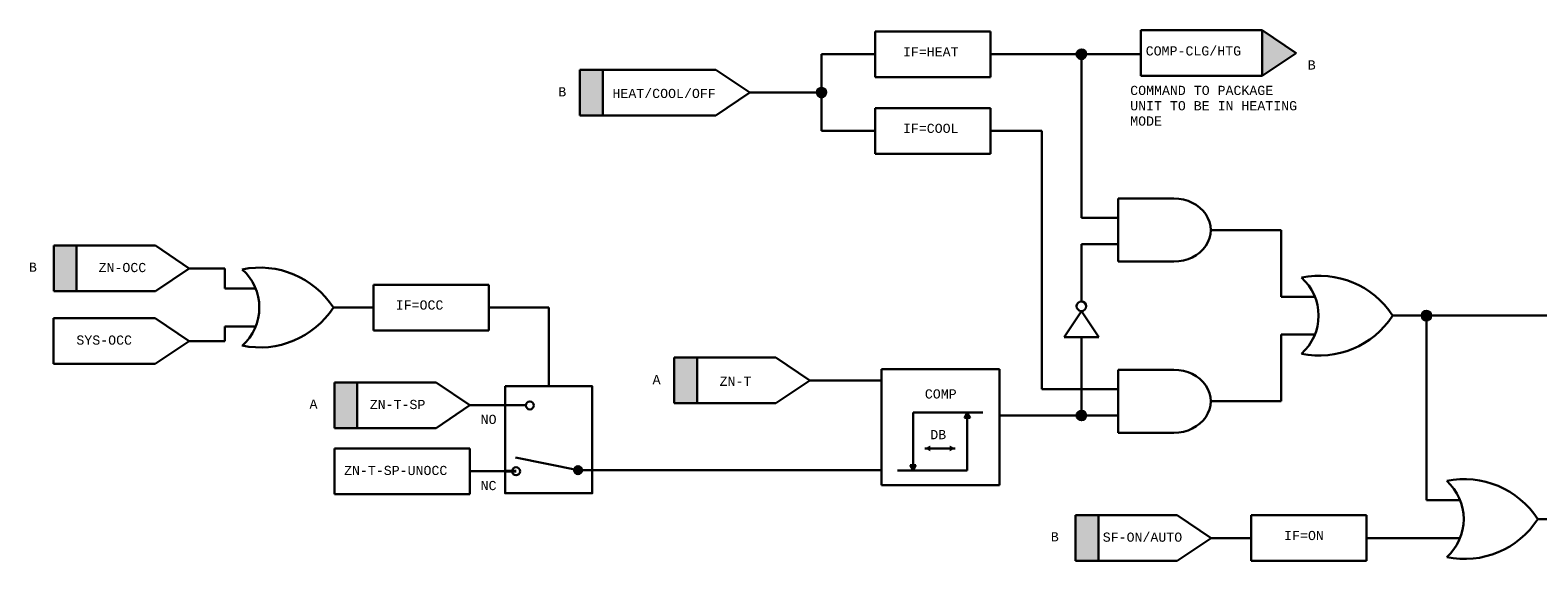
# Model space of a CAD drawing. Header units: inches. Extents: x 6.1 to 32.1, y 0.4 to 15.4.
# Tile 1 of 2: x 6.1 to 22.5, y 9.6 to 15.4. Entities that reach past the tile are written whole.
import ezdxf

# ---------------------------------------------------------------- set-up
doc = ezdxf.new("R2010")
doc.units = ezdxf.units.IN
doc.header["$MEASUREMENT"] = 0
doc.linetypes.add('DOT', pattern=[0.25, 0, -0.25])
doc.layers.add('M-ANNO-SYMB', color=6, linetype='Continuous', lineweight=30)
doc.layers.add('M-ANNO-TEXT', color=2, linetype='Continuous', lineweight=30)
doc.styles.add('CONTROLTXT', font='monotxt.shx')

msp = doc.modelspace()

# ---------------------------------------------------------------- hatches: boundary and pattern name
at = {"layer": 'M-ANNO-SYMB'}
for points in [[(19.482, 14.9), (19.482, 15.397), (19.851, 15.148)], [(17.563, 15.134, 1), (17.459, 15.134, 1)], [(12.049, 14.469), (12.049, 14.965), (12.297, 14.965), (12.297, 14.469)], [(14.732, 14.717, 1), (14.629, 14.717, 1)], [(6.316, 12.555), (6.316, 13.051), (6.564, 13.051), (6.564, 12.555)], [(21.322, 12.289, 1), (21.219, 12.289, 1)], [(13.076, 11.336), (13.076, 11.832), (13.324, 11.832), (13.324, 11.336)], [(9.374, 11.065), (9.374, 11.561), (9.622, 11.561), (9.622, 11.065)], [(17.563, 11.202, 1), (17.459, 11.202, 1)], [(15.864, 10.813), (15.807, 10.844), (15.864, 10.875)], [(12.072, 10.607, 1), (11.985, 10.607, 1)], [(17.448, 9.62), (17.448, 10.116), (17.697, 10.116), (17.697, 9.62)]]:
    msp.add_hatch(color=256, dxfattribs=at).paths.add_polyline_path(points, flags=16)
at = {"layer": 'M-ANNO-SYMB', "extrusion": (0, 0, -1)}
for points in [[(-16.3, 11.176), (-16.268, 11.233), (-16.237, 11.176)], [(-16.078, 10.813), (-16.135, 10.844), (-16.078, 10.875)], [(-15.677, 10.605), (-15.709, 10.663), (-15.646, 10.663)]]:
    msp.add_hatch(color=256, dxfattribs=at).paths.add_polyline_path(points, flags=16)

# ---------------------------------------------------------------- linework, layer by layer
at = {"layer": 'M-ANNO-SYMB'}
for p, q in [((15.266, 15.382), (16.522, 15.382)), ((15.266, 15.382), (15.266, 14.886)), ((16.522, 15.382), (16.522, 14.886)), ((18.157, 15.397), (19.482, 15.397)), ((18.157, 15.397), (18.157, 14.9)), ((19.482, 15.397), (19.851, 15.148)), ((19.482, 15.397), (19.482, 14.9)), ((14.68, 14.3), (14.68, 15.134)), ((15.266, 15.134), (14.68, 15.134)), ((16.522, 15.134), (17.511, 15.134)), ((17.511, 13.353), (17.511, 15.134)), ((17.511, 15.134), (18.157, 15.134)), ((19.482, 14.9), (19.851, 15.148)), ((12.049, 14.965), (12.049, 14.469)), ((12.049, 14.965), (12.297, 14.965)), ((13.53, 14.965), (12.297, 14.965)), ((12.297, 14.965), (12.297, 14.469)), ((13.53, 14.965), (13.899, 14.717)), ((15.266, 14.886), (16.522, 14.886)), ((18.157, 14.9), (19.482, 14.9)), ((13.53, 14.469), (13.899, 14.717)), ((13.899, 14.717), (14.68, 14.717)), ((12.049, 14.469), (12.297, 14.469)), ((13.53, 14.469), (12.297, 14.469)), ((15.266, 14.548), (16.522, 14.548)), ((15.266, 14.548), (15.266, 14.052)), ((16.522, 14.548), (16.522, 14.052)), ((15.266, 14.3), (14.68, 14.3)), ((17.08, 14.3), (16.522, 14.3)), ((17.08, 11.49), (17.08, 14.3)), ((15.266, 14.052), (16.522, 14.052)), ((17.912, 13.564), (17.912, 12.878)), ((17.912, 13.564), (18.519, 13.564)), ((17.912, 13.353), (17.511, 13.353)), ((18.92, 13.221), (19.688, 13.221)), ((19.688, 13.221), (19.688, 12.495)), ((6.316, 13.051), (6.564, 13.051)), ((6.316, 13.051), (6.316, 12.555)), ((6.564, 13.051), (6.564, 12.555)), ((7.424, 13.051), (6.564, 13.051)), ((7.424, 13.051), (7.793, 12.803)), ((17.511, 13.066), (17.912, 13.066)), ((17.511, 13.066), (17.511, 12.443)), ((17.912, 12.878), (18.519, 12.878)), ((7.424, 12.555), (7.793, 12.803)), ((7.793, 12.803), (8.181, 12.803)), ((8.181, 12.803), (8.181, 12.584)), ((6.316, 12.555), (6.564, 12.555)), ((7.424, 12.555), (6.564, 12.555)), ((8.181, 12.584), (8.503, 12.584)), ((9.799, 12.625), (9.799, 12.129)), ((9.799, 12.625), (11.055, 12.625)), ((11.055, 12.625), (11.055, 12.129)), ((19.688, 12.495), (20.042, 12.495)), ((9.799, 12.377), (9.362, 12.377)), ((11.055, 12.377), (11.708, 12.377)), ((11.708, 11.52), (11.708, 12.377)), ((17.322, 12.056), (17.511, 12.337)), ((17.7, 12.056), (17.511, 12.337)), ((6.315, 12.261), (6.315, 11.765)), ((6.315, 12.261), (7.423, 12.261)), ((7.423, 12.261), (7.792, 12.013)), ((8.503, 12.171), (8.181, 12.171)), ((8.181, 12.171), (8.181, 12.013)), ((20.901, 12.289), (23.129, 12.289)), ((21.271, 12.289), (21.271, 10.281)), ((7.423, 11.765), (7.792, 12.013)), ((7.792, 12.013), (8.181, 12.013)), ((9.799, 12.129), (11.055, 12.129)), ((17.322, 12.056), (17.7, 12.056)), ((17.511, 12.056), (17.511, 11.202)), ((20.042, 12.083), (19.688, 12.083)), ((19.688, 12.083), (19.688, 11.357)), ((13.076, 11.832), (13.076, 11.336)), ((13.076, 11.832), (13.324, 11.832)), ((14.184, 11.832), (13.324, 11.832)), ((13.324, 11.832), (13.324, 11.336)), ((14.184, 11.832), (14.553, 11.584)), ((6.315, 11.765), (7.423, 11.765)), ((15.334, 11.705), (16.62, 11.705)), ((15.334, 10.444), (15.334, 11.705)), ((16.62, 11.705), (16.62, 10.444)), ((17.912, 11.701), (17.912, 11.014)), ((17.912, 11.701), (18.519, 11.701)), ((9.374, 11.561), (9.622, 11.561)), ((9.374, 11.561), (9.374, 11.065)), ((10.481, 11.561), (9.622, 11.561)), ((9.622, 11.561), (9.622, 11.065)), ((10.481, 11.561), (10.85, 11.313)), ((14.184, 11.336), (14.553, 11.584)), ((14.553, 11.584), (15.334, 11.584)), ((13.076, 11.336), (13.324, 11.336)), ((14.184, 11.336), (13.324, 11.336)), ((17.912, 11.49), (17.08, 11.49)), ((18.92, 11.357), (19.688, 11.357)), ((10.481, 11.065), (10.85, 11.313)), ((10.85, 11.313), (11.46, 11.313)), ((15.677, 11.233), (16.439, 11.233)), ((15.677, 11.233), (15.677, 10.605)), ((16.268, 11.233), (16.237, 11.176)), ((16.3, 11.176), (16.237, 11.176)), ((16.268, 11.233), (16.268, 10.605)), ((16.268, 11.233), (16.3, 11.176)), ((16.62, 11.202), (17.912, 11.202)), ((9.374, 11.065), (9.622, 11.065)), ((10.481, 11.065), (9.622, 11.065)), ((17.912, 11.014), (18.519, 11.014)), ((9.374, 10.843), (10.85, 10.843)), ((9.374, 10.843), (9.374, 10.347)), ((10.85, 10.843), (10.85, 10.347)), ((15.807, 10.844), (16.135, 10.844)), ((12.028, 10.607), (11.348, 10.745)), ((10.85, 10.595), (11.233, 10.595)), ((12.028, 10.607), (15.334, 10.607)), ((15.507, 10.605), (16.268, 10.605)), ((15.646, 10.663), (15.709, 10.663)), ((15.677, 10.605), (15.646, 10.663)), ((15.677, 10.605), (15.709, 10.663)), ((16.62, 10.444), (15.334, 10.444)), ((9.374, 10.347), (10.85, 10.347)), ((21.271, 10.281), (21.624, 10.281)), ((17.448, 10.116), (17.448, 9.62)), ((17.448, 10.116), (17.697, 10.116)), ((18.556, 10.116), (17.697, 10.116)), ((17.697, 10.116), (17.697, 9.62)), ((18.556, 10.116), (18.925, 9.868)), ((19.361, 10.116), (20.618, 10.116)), ((19.361, 10.116), (19.361, 9.62)), ((20.618, 10.116), (20.618, 9.62)), ((22.484, 10.075), (23.129, 10.075)), ((18.556, 9.62), (18.925, 9.868)), ((19.361, 9.868), (18.925, 9.868)), ((21.624, 9.868), (20.618, 9.868)), ((17.448, 9.62), (17.697, 9.62)), ((18.556, 9.62), (17.697, 9.62)), ((19.361, 9.62), (20.618, 9.62))]:
    msp.add_line(p, q, dxfattribs=at)
at = {"layer": 'M-ANNO-SYMB', "linetype": 'DOT'}
msp.add_line((17.912, 11.49), (17.556, 11.49), dxfattribs=at)
at = {"layer": 'M-ANNO-SYMB', "lineweight": 40}
msp.add_line((11.233, 10.595), (11.353, 10.595), dxfattribs=at)
at = {"layer": 'M-ANNO-SYMB'}
for centre, radius in [((17.511, 15.134), 0.0518), ((14.68, 14.717), 0.0518), ((17.511, 12.391), 0.0518), ((21.271, 12.289), 0.0518), ((11.503, 11.312), 0.043), ((17.511, 11.202), 0.0518), ((11.353, 10.595), 0.043), ((12.028, 10.607), 0.043)]:
    msp.add_circle(centre, radius, dxfattribs=at)
for centre, radius, start, end in [((8.562, 11.857), 0.955, 33.025, 101.623), ((8.001, 12.377), 0.555, 311.5983, 48.4017), ((20.101, 11.769), 0.955, 33.025, 101.623), ((19.54, 12.289), 0.555, 311.5983, 48.4017), ((8.562, 12.898), 0.955, 258.377, 326.975), ((20.101, 12.809), 0.955, 258.377, 326.975), ((21.683, 9.554), 0.955, 33.025, 101.623), ((21.122, 10.075), 0.555, 311.5983, 48.4017), ((21.683, 10.595), 0.955, 258.377, 326.975)]:
    msp.add_arc(centre, radius, start, end, dxfattribs=at)
for centre in [(18.519, 13.221), (18.519, 11.357)]:
    msp.add_ellipse(centre, major_axis=(-0.401, 0), ratio=0.85591, start_param=1.570796, end_param=4.712389, dxfattribs=at)
msp.add_3dface([(11.233, 11.52), (12.183, 11.52), (12.183, 10.355), (11.233, 10.355)], dxfattribs=at)

# ---------------------------------------------------------------- texts
at = {"layer": 'M-ANNO-TEXT', "color": 3, "char_height": 0.1, "attachment_point": 1, "style": 'CONTROLTXT'}
for s, insert, width in [('IF=HEAT', (15.567, 15.211), 0.3441), ('COMP-CLG/HTG', (18.212, 15.221), 0.3441), ('B', (19.977, 15.068), 0.1309), ('COMMAND TO PACKAGE UNIT TO BE IN HEATING MODE', (18.043, 14.791), 1.95175), ('B', (11.813, 14.776), 0.1309), ('HEAT/COOL/OFF', (12.403, 14.758), 0.3441), ('IF=COOL', (15.567, 14.378), 0.3441), ('B', (6.046, 12.867), 0.1309), ('ZN-OCC', (6.805, 12.863), 0.3441), ('IF=OCC', (10.042, 12.455), 0.3441), ('SYS-OCC', (6.563, 12.073), 0.3441), ('A', (12.84, 11.643), 0.13094), ('ZN-T', (13.57, 11.625), 0.3441), ('A', (9.103, 11.376), 0.13092), ('ZN-T-SP', (9.759, 11.372), 0.3441), ('COMP', (15.806, 11.487), 0.5322), ('NO', (10.967, 11.21), 0.3441), ('DB', (15.865, 11.044), 0.24851), ('ZN-T-SP-UNOCC', (9.479, 10.654), 0.3441), ('NC', (10.967, 10.49), 0.3441), ('B', (17.178, 9.932), 0.1309), ('SF-ON/AUTO', (17.744, 9.928), 0.3441), ('IF=ON', (19.72, 9.946), 0.3441)]:
    msp.add_mtext(s, dxfattribs=dict(at, insert=insert, width=width))

doc.saveas('drawing.dxf')
